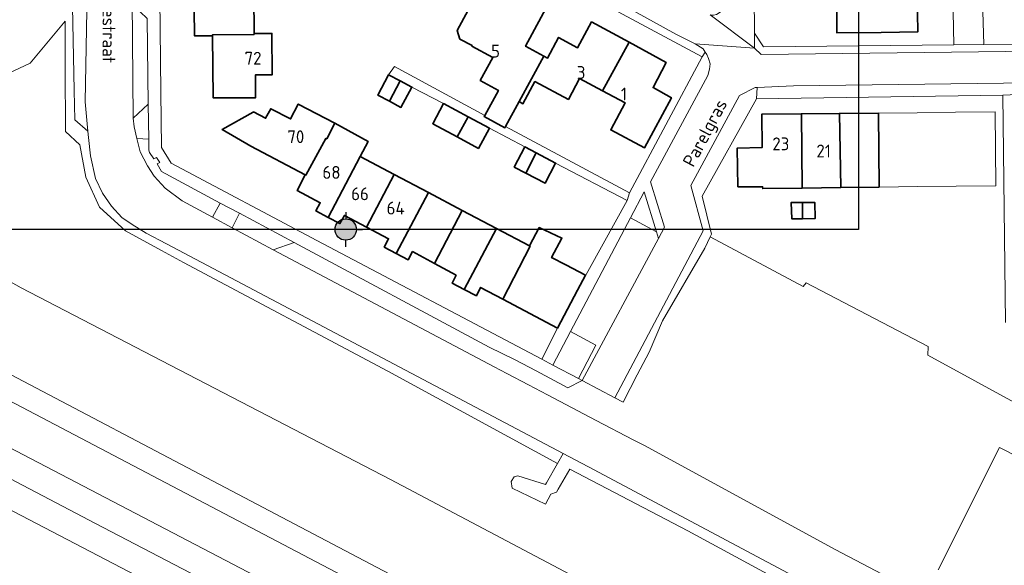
# Model space of a CAD drawing. Header units: metres. Extents: x 247072 to 248918, y 480001 to 481684.
# Tile 17 of 50: x 248380 to 248518, y 480564 to 480640. Entities that reach past the tile are written whole.
import ezdxf
from ezdxf.enums import TextEntityAlignment as Align

# ---------------------------------------------------------------- set-up
doc = ezdxf.new("R2010")
doc.units = ezdxf.units.M
for name, color, linetype, lineweight in [('B-XX-GR-GROENVOORZIENING-GV', 80, 'Continuous', 18), ('B-XX-OG-BEBOUWING-GV', 7, 'Continuous', 35), ('B-XX-OG-BEBOUWING-T18', 10, 'Continuous', 18), ('B-XX-OG-TERREIN_ERF-GV', 7, 'Continuous', 18), ('B-XX-OG-TOPOGRAFIE-T18', 10, 'Continuous', 18), ('B-XX-OG-WATER_SLOOT-GV', 120, 'Continuous', 18), ('B-XX-VH-VERHARDING_ASFALT-GV', 252, 'Continuous', 18), ('B-XX-VH-VERHARDING_GESLOTEN-GV', 252, 'Continuous', 18), ('B-XX-VH-VERHARDING_OPEN-GV', 252, 'Continuous', 18), ('N-BH-KL-ET_LS_OV_LICHTMAST-S', 7, 'Continuous', 25)]:
    doc.layers.add(name, color=color, linetype=linetype, lineweight=lineweight)
doc.styles.add('NLCS-ISO', font='NLCS-ISO.ttf')
doc.styles.add('NLCS-ISO-M-T18', font='NLCS-ISO.ttf', dxfattribs={"height": 1.8})

# ---------------------------------------------------------------- blocks, each defined once
blk = doc.blocks.new('NW-Paaltop-mast')
at = {"layer": 'N-BH-KL-ET_LS_OV_LICHTMAST-S', "transparency": 33554687}
h = blk.add_hatch(color=256, dxfattribs=at)
h.dxf.hatch_style = 1
h.paths.add_polyline_path([(-1.5, 0, 1), (1.5, 0, 1)])
for p, q in [((0, 2.42), (0, 1.5)), ((-1.5, 0), (-2.33, 0)), ((1.5, 0), (2.33, 0)), ((0, -2.42), (0, -1.5))]:
    blk.add_line(p, q, dxfattribs=at)
blk.add_circle((0, 0), 1.5, dxfattribs=at)
blk.add_circle((0, 0), 1.5, dxfattribs=at)
at = {"layer": 'N-BH-KL-ET_LS_OV_LICHTMAST-S', "transparency": 33554687, "style": 'NLCS-ISO'}
for tag, p in [('BEWERKING', (0.11, 7.16)), ('TYPE', (0.11, 4.07))]:
    blk.add_attdef(tag, text='', height=2.5, dxfattribs=at).set_placement(p, align=Align.MIDDLE_CENTER)
at = {"layer": 'N-BH-KL-ET_LS_OV_LICHTMAST-S', "transparency": 33554687, "style": 'NLCS-ISO', "flags": 1}
for tag, p in [('LICHTMAST+_+ID', (16.27, 2.06)), ('LICHTMASTNUMMER', (16.27, -0.94)), ('OMSCHRIJVING', (16.27, -4.24)), ('STATUS', (16.27, -6.84)), ('GEMEENTE', (16.27, -9.84)), ('PLAATS', (16.27, -12.84)), ('WIJK', (16.27, -15.84)), ('BUURT', (16.27, -18.84)), ('STRAAT', (16.27, -21.84)), ('POSTCODE', (16.27, -24.84)), ('HUISNUMMER', (16.27, -27.84)), ('STANDPLAATS', (16.27, -30.84)), ('VERLICHTINGS+TYPE', (16.27, -33.84)), ('LICHT+PUNT+HOOGTE', (16.27, -36.84)), ('UITHOUDER+LENGTE', (16.27, -39.93)), ('MAST+FABRIKANT', (16.27, -42.68)), ('MAST+TYPE', (16.27, -45.68)), ('MAST+MATERIAAL', (16.27, -48.68)), ('MAST+CONSERVERING', (16.27, -51.68)), ('MAST+KLEUR+RAL', (16.27, -54.68)), ('MAST+MONTAGEDATUM', (16.27, -57.68)), ('SCHILDERDATUM', (16.27, -60.68)), ('ARMATUUR+NUMMER', (16.27, -63.68)), ('ARMATUUR+FABRIKANT', (16.27, -66.68)), ('ARMATUUR+TYPE', (16.27, -69.68)), ('ARMATUUR+KLEUR+RAL', (16.27, -72.68)), ('SPIEGEL+ARMATUUR', (16.27, -75.82)), ('ARMATUUR+MONTAGEDATUM', (16.27, -78.85)), ('LAMP+NUMMER', (16.27, -81.85)), ('LAMP+TYPE', (16.27, -84.85)), ('LAMP+ZVEI+CODE', (16.27, -87.85)), ('BRANDUREN+X+1000', (16.27, -90.85)), ('LAMP+VERMOGEN', (16.27, -93.85)), ('LUMEN+LAMP', (16.27, -96.74)), ('KLEUR+LAMP', (16.27, -99.69)), ('SCHAKELPROGRAMMA', (16.27, -102.82)), ('LAMP+MONTAGEDATUM', (16.27, -105.82)), ('LAMP+REMPLACEDATUM', (16.27, -108.82)), ('VSA+/+DRIVER+VERMOGEN', (16.27, -111.82)), ('VSA+MONTAGEDATUM', (16.27, -114.82)), ('DIMMER', (16.27, -117.82)), ('DIMPROTOCOL', (16.27, -120.82)), ('SYSTEEM+VERM+WATT', (16.27, -123.82)), ('GEREDUCEERD+VERM+%', (16.27, -126.82)), ('GEREDUCEERD+VERM+WATT', (16.27, -129.82)), ('E-VERBRUIK+P+JAAR', (16.27, -132.82)), ('KWH-METER', (16.27, -135.82)), ('EAN-CODE', (16.27, -138.82)), ('EIGENAAR', (16.27, -141.82)), ('DEBITEUR', (16.27, -144.82)), ('X+-+COORDINAAT', (16.24, -147.71)), ('Y+-+COORDINAAT', (16.18, -150.96)), ('LATITUDE', (16.27, -154.25)), ('LONGTITUDE', (16.27, -157.25)), ('KWALITEIT+MAST', (16.27, -160.25)), ('KWALITEIT+ARMATUUR', (16.27, -163.25)), ('KWALITEIT+COMBINATIE', (16.27, -166.25))]:
    blk.add_attdef(tag, p, '', height=2.5, dxfattribs=at)

msp = doc.modelspace()

# ---------------------------------------------------------------- linework, layer by layer
at = {"layer": 'B-XX-GR-GROENVOORZIENING-GV'}
for points in [[(247961.39, 480802.158), (247990.451, 480786.744), (247993.146, 480784.834), (248000.032, 480779.582), (248003.551, 480776.899), (248005.444, 480775.625), (248119.172, 480716.051), (248126.758, 480712.087), (248282.936, 480630.482), (248293.504, 480624.967), (248295.15, 480624.108), (248296.687, 480623.306), (248296.909, 480623.19), (248299.86, 480621.65), (248300.292, 480621.425), (248304.024, 480619.477), (248304.832, 480619.055), (248305.295, 480618.814), (248308.236, 480617.279), (248308.441, 480617.172), (248309.98, 480616.369), (248311.612, 480615.517), (248413.316, 480562.443)], [(248377.857, 480632.471), (248381.775, 480634.314), (248386.684, 480640.211), (248386.684, 480633.682), (248386.723, 480624.732), (248388.72, 480622.888), (248389.565, 480618.355), (248391.495, 480614.127), (248395.106, 480610.823), (248400.178, 480608.048), (248403.249, 480606.368), (248431.904, 480591.157), (248455.71, 480578.23), (248456.5, 480579.6), (248400.88, 480608.98), (248398.04, 480610.47), (248396.07, 480611.68), (248394.59, 480612.67), (248393.18, 480614.27), (248391.91, 480616.11), (248390.92, 480618.17), (248390.19, 480621.31), (248389.92, 480623.87), (248389.841, 480624.773), (248388, 480626.363), (248387.919, 480630.501), (248387.63, 480644.62)], [(248518.115, 480544.874), (248473.947, 480568.753), (248457.42, 480577.42), (248455.79, 480574.63), (248455.53, 480574.19), (248454.77, 480573.91), (248454, 480572.5), (248449.33, 480574.73), (248449.17, 480575.7), (248449.6, 480576.32), (248450.12, 480576.48), (248453.99, 480575.27), (248454.13, 480575.51), (248455.71, 480578.23), (248431.904, 480591.157), (248403.249, 480606.368), (248400.178, 480608.048), (248395.106, 480610.823), (248391.495, 480614.127), (248389.565, 480618.355), (248388.72, 480622.888), (248386.723, 480624.732), (248386.684, 480633.682), (248386.684, 480640.211), (248381.775, 480634.314), (248377.857, 480632.471)], [(248374.685, 480606.049), (248380.495, 480602.824), (248432.267, 480575.949), (248506.332, 480536.806)], [(248491.494, 480527.861), (248364.108, 480594.722)], [(248426.728, 480546.828), (248356.884, 480583.186)]]:
    msp.add_lwpolyline(points, dxfattribs=at)
msp.add_lwpolyline([(248396.2, 480626.62), (248396.32, 480625.37), (248396.72, 480623.76), (248398.386, 480623.665), (248398.31, 480628.58)], close=True, dxfattribs=at)
at = {"layer": 'B-XX-OG-BEBOUWING-GV'}
for points in [[(248501.082, 480638.619), (248506.189, 480638.685), (248506.121, 480643.994), (248501.022, 480643.938), (248497.412, 480643.898), (248497.362, 480648.248), (248488.374, 480648.148), (248488.444, 480641.649), (248494.853, 480641.689), (248494.873, 480638.539)], [(248450.306, 480628.921), (248453.782, 480635.301), (248451.22, 480636.67), (248454.665, 480643.077), (248450.538, 480645.309), (248449.858, 480644.051), (248448.16, 480644.969), (248446.721, 480642.328), (248444.972, 480643.225), (248443.788, 480642.856), (248441.622, 480638.89), (248441.976, 480637.676), (248443.705, 480636.791), (248443.661, 480636.71), (248446.601, 480635.1), (248444.851, 480631.881), (248447.411, 480630.492), (248445.516, 480626.998), (248445.421, 480626.824), (248448.316, 480625.253), (248448.417, 480625.439)], [(248413.156, 480638.33), (248413.146, 480638.46), (248413.155, 480638.46), (248413.116, 480643.779), (248403.448, 480643.709), (248403.488, 480641.809), (248404.747, 480641.809), (248404.817, 480638.13), (248407.318, 480638.14), (248407.327, 480638.14), (248407.317, 480638.27)], [(248453.782, 480635.301), (248450.306, 480628.921), (248450.84, 480628.631), (248452.52, 480631.731), (248457.229, 480629.231), (248458.769, 480632.141), (248461.978, 480630.441), (248465.717, 480637.25), (248460.468, 480640.089), (248458.499, 480636.47), (248455.839, 480637.91), (248454.309, 480635.02)], [(248413.155, 480638.46), (248413.146, 480638.46), (248413.156, 480638.33), (248407.317, 480638.27), (248407.327, 480638.14), (248407.318, 480638.14), (248407.397, 480629.461), (248413.366, 480629.471), (248413.346, 480632.671), (248415.686, 480632.691), (248415.656, 480638.47)], [(248465.717, 480637.25), (248461.978, 480630.441), (248465.167, 480628.751), (248463.158, 480624.962), (248467.887, 480622.462), (248471.666, 480629.471), (248469.087, 480630.881), (248470.927, 480634.4)], [(248433.613, 480631.811), (248431.973, 480632.661), (248430.493, 480629.831), (248432.123, 480628.971)], [(248433.613, 480631.811), (248432.123, 480628.971), (248433.743, 480628.111), (248435.272, 480630.951)], [(248412.686, 480622.693), (248420.322, 480618.677), (248420.425, 480618.623), (248423.214, 480623.762), (248423.336, 480623.697), (248424.464, 480625.882), (248419.335, 480628.572), (248418.255, 480626.492), (248415.476, 480627.932), (248414.765, 480626.596), (248413.07, 480627.48), (248413.01, 480627.44), (248408.67, 480625.01)], [(248443.141, 480626.802), (248439.722, 480628.641), (248438.202, 480625.822), (248441.63, 480623.971)], [(248441.63, 480623.971), (248444.611, 480622.362), (248446.141, 480625.192), (248443.141, 480626.802)], [(248489.893, 480627.211), (248484.324, 480627.151), (248484.382, 480622.478), (248480.89, 480622.41), (248480.98, 480617), (248484.451, 480616.99), (248484.454, 480616.743), (248490.004, 480616.811)], [(248490.004, 480616.811), (248495.403, 480616.877), (248495.202, 480627.261), (248489.893, 480627.211)], [(248500.791, 480616.942), (248500.692, 480627.321), (248495.202, 480627.261), (248495.403, 480616.877)], [(248424.464, 480625.882), (248423.336, 480623.697), (248423.214, 480623.762), (248420.425, 480618.623), (248420.322, 480618.677), (248419.165, 480616.474), (248422.424, 480614.754), (248421.824, 480613.604), (248423.514, 480612.704), (248428.013, 480621.232), (248429.13, 480623.35)], [(248451.24, 480618.903), (248452.719, 480621.722), (248451.1, 480622.572), (248449.62, 480619.753)], [(248428.013, 480621.232), (248423.514, 480612.704), (248425.184, 480611.824), (248425.804, 480612.984), (248428.903, 480611.344), (248432.793, 480618.713)], [(248452.719, 480621.722), (248451.24, 480618.903), (248453.949, 480617.483), (248455.429, 480620.303)], [(248432.793, 480618.713), (248428.903, 480611.344), (248432.003, 480609.705), (248431.393, 480608.545), (248433.073, 480607.655), (248437.592, 480616.183)], [(248433.073, 480607.655), (248434.762, 480606.755), (248435.372, 480607.915), (248438.432, 480606.244), (248442.341, 480613.674), (248437.592, 480616.183)], [(248490.026, 480614.781), (248488.46, 480614.79), (248488.52, 480612.5), (248490.05, 480612.509)], [(248490.05, 480612.509), (248491.79, 480612.52), (248491.77, 480614.77), (248490.026, 480614.781)], [(248442.341, 480613.674), (248438.432, 480606.244), (248441.471, 480604.585), (248440.901, 480603.495), (248442.621, 480602.606), (248447.12, 480611.153)], [(248448.02, 480601.226), (248451.839, 480608.664), (248451.779, 480608.696), (248447.12, 480611.153), (248442.621, 480602.606), (248444.311, 480601.716), (248444.911, 480602.876)], [(248455.699, 480597.166), (248458.498, 480602.495), (248459.633, 480604.612), (248456.849, 480606.025), (248454.86, 480607.073), (248456.31, 480609.79), (248453.12, 480611.28), (248451.779, 480608.696), (248451.839, 480608.664), (248448.02, 480601.226)]]:
    msp.add_lwpolyline(points, close=True, dxfattribs=at)
at = {"layer": 'B-XX-OG-TERREIN_ERF-GV'}
for points in [[(248483.14, 480659.83), (248483.304, 480638.529), (248484.59, 480636.61), (248511.26, 480636.88), (248511.165, 480641.493)], [(248399.83, 480652.31), (248400.08, 480630.24), (248400.17, 480622.47), (248401.51, 480620.3), (248421.94, 480609.44), (248453.48, 480592.83), (248455.699, 480597.166), (248448.02, 480601.226), (248444.911, 480602.876), (248444.311, 480601.716), (248442.621, 480602.606), (248440.901, 480603.495), (248441.471, 480604.585), (248438.432, 480606.244), (248435.372, 480607.915), (248434.762, 480606.755), (248433.073, 480607.655), (248431.393, 480608.545), (248432.003, 480609.705), (248428.903, 480611.344), (248425.804, 480612.984), (248425.184, 480611.824), (248423.514, 480612.704), (248421.824, 480613.604), (248422.424, 480614.754), (248419.165, 480616.474), (248420.322, 480618.677), (248412.686, 480622.693), (248408.67, 480625.01), (248413.01, 480627.44), (248413.07, 480627.48), (248414.765, 480626.596), (248415.476, 480627.932), (248418.255, 480626.492), (248419.335, 480628.572), (248424.464, 480625.882), (248429.13, 480623.35), (248428.013, 480621.232), (248432.793, 480618.713), (248437.592, 480616.183), (248442.341, 480613.674), (248447.12, 480611.153), (248451.779, 480608.696), (248453.12, 480611.28), (248456.31, 480609.79), (248454.86, 480607.073), (248456.849, 480606.025), (248459.633, 480604.612), (248458.498, 480602.495), (248465.44, 480615.07), (248455.429, 480620.303), (248453.949, 480617.483), (248451.24, 480618.903), (248449.62, 480619.753), (248451.1, 480622.572), (248446.141, 480625.192), (248444.611, 480622.362), (248441.63, 480623.971), (248438.202, 480625.822), (248439.722, 480628.641), (248435.272, 480630.951), (248433.743, 480628.111), (248432.123, 480628.971), (248430.493, 480629.831), (248431.973, 480632.661), (248432.82, 480633.82), (248445.516, 480626.998), (248447.411, 480630.492), (248444.851, 480631.881), (248446.601, 480635.1), (248443.661, 480636.71), (248443.705, 480636.791), (248441.976, 480637.676), (248441.622, 480638.89), (248443.788, 480642.856)], [(248454.665, 480643.077), (248451.22, 480636.67), (248453.782, 480635.301), (248454.309, 480635.02), (248455.839, 480637.91), (248458.499, 480636.47), (248460.468, 480640.089), (248465.717, 480637.25), (248470.927, 480634.4), (248469.087, 480630.881), (248471.666, 480629.471), (248467.887, 480622.462), (248463.158, 480624.962), (248465.167, 480628.751), (248461.978, 480630.441), (248458.769, 480632.141), (248457.229, 480629.231), (248452.52, 480631.731), (248450.84, 480628.631), (248450.306, 480628.921), (248448.417, 480625.439), (248465.76, 480616.12), (248475.99, 480635.2), (248454.93, 480646.52)], [(248413.116, 480643.779), (248413.155, 480638.46), (248415.656, 480638.47), (248415.686, 480632.691), (248413.346, 480632.671), (248413.366, 480629.471), (248407.397, 480629.461), (248407.318, 480638.14), (248404.817, 480638.13), (248404.747, 480641.809)], [(248506.121, 480643.994), (248506.189, 480638.685), (248501.082, 480638.619), (248494.873, 480638.539), (248494.853, 480641.689)], [(248515.324, 480641.541), (248515.462, 480636.923), (248542.43, 480637.2)], [(248518.52, 480597.98), (248518.12, 480629.84), (248483.61, 480629.32), (248475.98, 480615.68), (248477.28, 480610.33), (248477.1, 480609.97), (248490.14, 480603.02), (248490.57, 480603.53), (248507.67, 480594.6), (248507.61, 480593.4), (248520.77, 480586.19)], [(248520.498, 480578.979), (248517.668, 480580.469), (248509.08, 480563.3)]]:
    msp.add_lwpolyline(points, dxfattribs=at)
for points in [[(248484.382, 480622.478), (248484.324, 480627.151), (248489.893, 480627.211), (248495.202, 480627.261), (248500.692, 480627.321), (248506.091, 480627.371), (248511.49, 480627.431), (248517.039, 480627.481), (248517.149, 480617.142), (248511.59, 480617.074), (248506.191, 480617.008), (248500.791, 480616.942), (248495.403, 480616.877), (248490.004, 480616.811), (248484.454, 480616.743), (248484.451, 480616.99), (248480.98, 480617), (248480.89, 480622.41)], [(248488.46, 480614.79), (248490.026, 480614.781), (248491.77, 480614.77), (248491.79, 480612.52), (248490.05, 480612.509), (248488.52, 480612.5)]]:
    msp.add_lwpolyline(points, close=True, dxfattribs=at)
at = {"layer": 'B-XX-OG-WATER_SLOOT-GV'}
for points in [[(248506.332, 480536.806), (248432.267, 480575.949), (248380.495, 480602.824), (248374.685, 480606.049)], [(248372.846, 480593.922), (248497.536, 480528.328)]]:
    msp.add_lwpolyline(points, dxfattribs=at)
at = {"layer": 'B-XX-VH-VERHARDING_ASFALT-GV'}
for points in [[(248479.604, 480523.614), (248390.907, 480569.805), (248311.438, 480611.5), (248310.388, 480612.046), (248309.911, 480612.294), (248308.281, 480613.142), (248306.743, 480613.942), (248306.536, 480614.05), (248303.593, 480615.58), (248303.127, 480615.822), (248302.338, 480616.233), (248298.567, 480618.195), (248298.141, 480618.416), (248295.185, 480619.954), (248294.963, 480620.069), (248293.425, 480620.869), (248291.77, 480621.73), (248291.307, 480621.971), (248072.18, 480735.946), (247859.053, 480847.529)], [(247859.053, 480847.529), (248072.18, 480735.946), (248291.307, 480621.971), (248291.77, 480621.73), (248293.425, 480620.869), (248294.963, 480620.069), (248295.185, 480619.954), (248298.141, 480618.416), (248298.567, 480618.195), (248302.338, 480616.233), (248303.127, 480615.822), (248303.593, 480615.58), (248306.536, 480614.05), (248306.743, 480613.942), (248308.281, 480613.142), (248309.911, 480612.294), (248310.388, 480612.046), (248311.438, 480611.5), (248390.907, 480569.805), (248479.604, 480523.614)], [(247857.357, 480844.283), (248115.488, 480709.319), (248123.223, 480705.286), (248165.204, 480683.393), (248232.691, 480647.913), (248272.213, 480627.331), (248273.345, 480626.777), (248280.877, 480622.883), (248282.952, 480621.76), (248289.855, 480618.158), (248291.518, 480617.291), (248293.056, 480616.488), (248293.278, 480616.372), (248296.234, 480614.83), (248296.653, 480614.611), (248300.462, 480612.624), (248301.23, 480612.224), (248301.698, 480611.979), (248304.639, 480610.445), (248304.847, 480610.336), (248306.382, 480609.535), (248308.007, 480608.688), (248356.884, 480583.186), (248426.728, 480546.828)], [(248413.316, 480562.443), (248311.612, 480615.517), (248309.98, 480616.369), (248308.441, 480617.172), (248308.236, 480617.279), (248305.295, 480618.814), (248304.832, 480619.055), (248304.024, 480619.477), (248300.292, 480621.425), (248299.86, 480621.65), (248296.909, 480623.19), (248296.687, 480623.306), (248295.15, 480624.108), (248293.504, 480624.967), (248282.936, 480630.482), (248126.758, 480712.087), (248119.172, 480716.051), (248005.444, 480775.625), (247935.885, 480811.987)]]:
    msp.add_lwpolyline(points, dxfattribs=at)
at = {"layer": 'B-XX-VH-VERHARDING_GESLOTEN-GV'}
for points in [[(248389.77, 480646.82), (248389.484, 480628.874), (248389.841, 480624.773), (248389.92, 480623.87), (248390.19, 480621.31), (248390.92, 480618.17), (248391.91, 480616.11), (248393.18, 480614.27), (248394.59, 480612.67), (248396.07, 480611.68), (248398.04, 480610.47), (248400.88, 480608.98), (248456.5, 480579.6), (248458.171, 480578.712), (248460.02, 480577.73), (248505.91, 480553.32)], [(248518.24, 480553.79), (248494.618, 480566.173), (248467.97, 480580.67), (248466.3, 480581.53), (248461.11, 480584.23), (248454.27, 480587.82), (248451.6, 480589.22), (248448.59, 480590.8), (248446.8, 480591.74), (248415.8, 480608.17), (248410.081, 480611.243), (248407.33, 480612.721), (248403.07, 480615.01), (248400.69, 480616.81), (248399.13, 480618.49), (248398.2, 480619.92), (248397.19, 480621.87), (248396.72, 480623.76), (248396.32, 480625.37), (248396.2, 480626.62), (248396.04, 480643.1)]]:
    msp.add_lwpolyline(points, dxfattribs=at)
at = {"layer": 'B-XX-VH-VERHARDING_OPEN-GV'}
for points in [[(248475.104, 480672.016), (248475.36, 480658.552), (248475.39, 480656.96), (248480.02, 480656.87), (248480.096, 480652.096), (248480.22, 480644.26), (248479.82, 480643.06), (248479.437, 480642.467), (248479.31, 480642.27), (248478.49, 480641.47), (248477.99, 480641.12), (248477.58, 480641.04), (248477.32, 480641.03), (248477.07, 480641.08), (248483.32, 480636.43), (248483.304, 480638.529), (248483.14, 480659.83), (248477.97, 480659.7), (248477.98, 480680.03), (248477.053, 480678.839), (248472.82, 480678.79), (248473.797, 480677.76), (248475.02, 480676.47), (248475.08, 480673.309)], [(248476.408, 480635.845), (248476.12, 480636.3), (248474.98, 480637.01), (248473.5, 480637.76), (248472.3, 480638.37), (248463.73, 480643.07), (248455.72, 480647.48), (248453.839, 480647.434), (248453.84, 480647.34), (248453.87, 480647.34), (248454.01, 480647.31), (248454.3, 480647.1), (248454.6, 480646.87), (248454.93, 480646.52), (248475.99, 480635.2)], [(248389.484, 480628.874), (248389.77, 480646.82), (248389.51, 480646.19), (248387.63, 480644.62), (248387.919, 480630.501), (248388, 480626.363), (248389.841, 480624.773)], [(248396.2, 480626.62), (248398.31, 480628.58), (248398.17, 480640.59), (248396.21, 480642.46), (248396.04, 480643.1)], [(248515.462, 480636.923), (248511.26, 480636.88), (248484.59, 480636.61), (248483.304, 480638.529), (248483.32, 480636.43), (248484.23, 480635.53), (248541.38, 480636.23), (248542.43, 480637.2)], [(248469.84, 480609.76), (248470.69, 480611.33), (248468.72, 480617.7), (248476.76, 480632.6), (248476.99, 480633.47), (248477.1, 480634.2), (248476.87, 480634.98), (248476.62, 480635.51), (248476.408, 480635.845), (248475.99, 480635.2), (248465.76, 480616.12), (248465.44, 480615.07), (248458.498, 480602.495), (248455.699, 480597.166), (248453.48, 480592.83), (248455.02, 480592.01), (248457.507, 480596.722), (248465.909, 480612.641), (248467.84, 480616.3), (248469.559, 480610.678)], [(248465.44, 480615.07), (248465.76, 480616.12), (248448.417, 480625.439), (248448.316, 480625.253), (248445.421, 480626.824), (248445.516, 480626.998), (248432.82, 480633.82), (248431.973, 480632.661), (248433.613, 480631.811), (248435.272, 480630.951), (248439.722, 480628.641), (248443.141, 480626.802), (248446.141, 480625.192), (248451.1, 480622.572), (248452.719, 480621.722), (248455.429, 480620.303)], [(248483.39, 480630.89), (248481.21, 480629.77), (248474.38, 480617.18), (248476.12, 480610.82), (248463.71, 480587.43), (248464.9, 480586.81), (248466.847, 480590.627), (248468.537, 480593.817), (248470.42, 480598.19), (248476.33, 480608.38), (248477.1, 480609.97), (248477.28, 480610.33), (248475.98, 480615.68), (248483.61, 480629.32), (248483.681, 480630.902)], [(248488.79, 480631.11), (248483.681, 480630.902), (248483.61, 480629.32), (248518.12, 480629.84), (248519.16, 480629.856), (248543.83, 480630.23), (248543.96, 480631.84)], [(248398.386, 480623.665), (248396.72, 480623.76), (248397.19, 480621.87), (248398.2, 480619.92), (248399.13, 480618.49), (248400.69, 480616.81), (248403.07, 480615.01), (248407.33, 480612.721), (248408.403, 480614.684), (248400.19, 480619.12), (248399.57, 480620.18), (248399.92, 480620.41), (248399.46, 480621.1), (248399.09, 480620.92), (248398.48, 480621.8), (248398.41, 480622.1)], [(248465.909, 480612.641), (248469.559, 480610.678), (248467.84, 480616.3)], [(248408.403, 480614.684), (248407.33, 480612.721), (248410.081, 480611.243), (248411.09, 480613.27)], [(248411.09, 480613.27), (248410.081, 480611.243), (248415.8, 480608.17), (248418.786, 480609.172)], [(248469.84, 480609.76), (248469.559, 480610.678), (248465.909, 480612.641), (248457.507, 480596.722), (248461.08, 480594.8), (248458.64, 480590.11), (248459.16, 480589.83)]]:
    msp.add_lwpolyline(points, close=True, dxfattribs=at)
for points in [[(248398.17, 480640.59), (248398.31, 480628.58), (248398.386, 480623.665), (248398.41, 480622.1), (248398.48, 480621.8), (248399.09, 480620.92), (248399.46, 480621.1), (248399.92, 480620.41), (248399.57, 480620.18), (248400.19, 480619.12), (248408.403, 480614.684), (248411.09, 480613.27), (248418.786, 480609.172), (248418.79, 480609.17), (248446.11, 480594.52), (248449.74, 480592.72), (248452.68, 480591.21), (248457.13, 480588.8), (248459.16, 480589.83), (248458.64, 480590.11), (248455.02, 480592.01), (248453.48, 480592.83), (248421.94, 480609.44), (248401.51, 480620.3), (248400.17, 480622.47), (248400.08, 480630.24), (248399.83, 480652.31)], [(248463.73, 480643.07), (248472.3, 480638.37), (248473.5, 480637.76), (248474.98, 480637.01), (248483.32, 480636.43), (248477.07, 480641.08)], [(248541.38, 480636.23), (248484.23, 480635.53), (248483.32, 480636.43), (248474.98, 480637.01), (248476.12, 480636.3), (248476.408, 480635.845), (248476.62, 480635.51), (248476.87, 480634.98), (248477.1, 480634.2), (248476.99, 480633.47), (248476.76, 480632.6), (248468.72, 480617.7), (248470.69, 480611.33), (248469.84, 480609.76), (248459.16, 480589.83), (248463.71, 480587.43), (248476.12, 480610.82), (248474.38, 480617.18), (248481.21, 480629.77), (248483.39, 480630.89), (248483.681, 480630.902), (248488.79, 480631.11), (248543.96, 480631.84)]]:
    msp.add_lwpolyline(points, dxfattribs=at)
at = {"layer": 'N-BH-KL-ET_LS_OV_LICHTMAST-S'}
msp.add_lwpolyline([(247645.671, 481388.133), (248497.89, 481388.133), (248497.89, 480611), (247645.671, 480611)], close=True, dxfattribs=at)

# ---------------------------------------------------------------- block references
msp.add_blockref('NW-Paaltop-mast', (248426, 480611), dxfattribs=at)

# ---------------------------------------------------------------- texts
at = {"layer": 'B-XX-OG-BEBOUWING-T18', "style": 'NLCS-ISO-M-T18'}
for s, p in [('5', (248447, 480636)), ('72', (248413, 480635)), ('3', (248459, 480633)), ('1', (248465, 480630)), ('70', (248419, 480624)), ('23', (248487, 480623)), ('21', (248493, 480622)), ('68', (248424, 480619)), ('66', (248428, 480616)), ('64', (248433, 480614))]:
    msp.add_text(s, height=1.8, dxfattribs=at).set_placement(p, align=Align.MIDDLE_CENTER)
at = {"layer": 'B-XX-OG-TOPOGRAFIE-T18', "style": 'NLCS-ISO-M-T18'}
for s, rotation, p in [('Weerselosestraat', 270, (248392.798, 480643.596)), ('Parelgras', 62, (248476.353, 480624.549))]:
    msp.add_text(s, height=1.8, rotation=rotation, dxfattribs=at).set_placement(p, align=Align.MIDDLE_CENTER)

doc.saveas('drawing.dxf')
